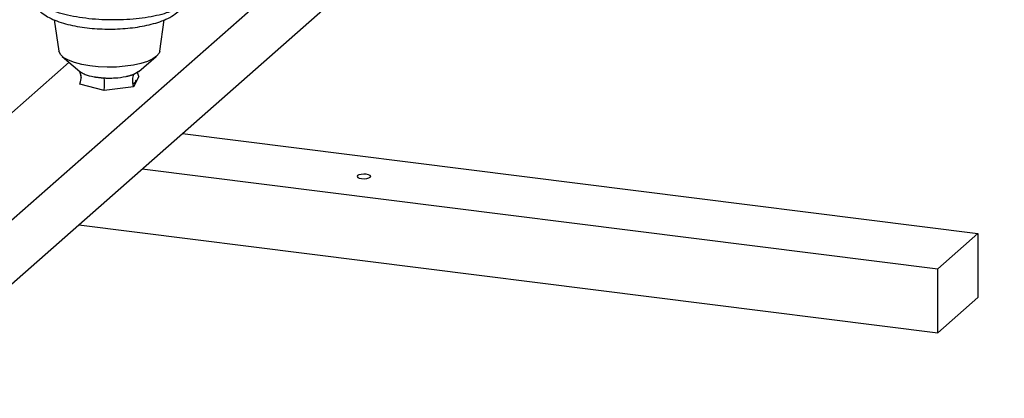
# Paper-space layout '_Dimétrica' of a CAD drawing. Header units: millimetres. Extents: x -765 to 361, y -211 to 167.
# Tile 4 of 9: x -284 to -67, y -140 to -57. Entities that reach past the tile are written whole.
import ezdxf

# ---------------------------------------------------------------- set-up
doc = ezdxf.new("R2010")
doc.units = ezdxf.units.MM

psp = doc.layouts.new('_Dimétrica')

# ---------------------------------------------------------------- linework, layer by layer
at = {"color": 7, "linetype": 'Continuous', "lineweight": 25}
for p, q in [((-314.24, -126.28), (-66.75, 91.98)), ((-314.24, -140.42), (-66.75, 77.84)), ((-276.18, -56.92), (-275.17, -63.82)), ((-252.94, -63.82), (-251.93, -56.9)), ((-274.42, -64.99), (-270.57, -68.27)), ((-257.54, -68.27), (-253.7, -64.99)), ((-337.62, -123.33), (-272.92, -66.27)), ((-257.58, -69.42), (-258.69, -71.7)), ((-258.63, -68.89), (-257.57, -68.26)), ((-265.16, -72.52), (-270.53, -71.06)), ((-258.69, -71.7), (-265.16, -72.52)), ((-247.94, -81.96), (-72.55, -104.06)), ((-256.78, -89.75), (-81.39, -111.85)), ((-270.81, -102.13), (-81.39, -125.99)), ((-81.39, -111.85), (-72.55, -104.06)), ((-72.55, -104.06), (-72.55, -118.2)), ((-81.39, -125.99), (-81.39, -111.85)), ((-72.55, -118.2), (-81.39, -125.99))]:
    psp.add_line(p, q, dxfattribs=at)
at = {"color": 7, "linetype": 'Continuous', "lineweight": 25, "flags": 128}
for points in [[(-252.94, -63.82), (-253.1, -64.29), (-253.62, -64.93), (-254.48, -65.53), (-255.65, -66.07), (-257.08, -66.53), (-258.74, -66.9), (-260.57, -67.16), (-262.51, -67.31), (-264.51, -67.35), (-266.48, -67.26), (-268.38, -67.06), (-270.14, -66.75), (-271.71, -66.33), (-273.03, -65.83), (-274.06, -65.26), (-274.77, -64.64), (-275.13, -63.99), (-275.17, -63.82)], [(-258.21, -70.24), (-258.37, -70.7), (-258.83, -71.12)], [(-206.53, -91.63), (-206.43, -91.44), (-206.56, -91.25), (-206.9, -91.09), (-207.4, -90.99), (-207.98, -90.95), (-208.55, -91), (-209.02, -91.11), (-209.33, -91.28), (-209.43, -91.47), (-209.3, -91.66), (-208.96, -91.82), (-208.46, -91.92), (-207.88, -91.95), (-207.31, -91.91), (-206.84, -91.8), (-206.53, -91.63)]]:
    psp.add_lwpolyline(points, dxfattribs=at)
at = {"color": 7, "linetype": 'Continuous', "lineweight": 25}
for points, knots in [([(-281.32, -51.93), (-281.28, -52.1), (-281.14, -52.69), (-280.64, -53.57), (-279.88, -54.56), (-278.88, -55.45), (-277.63, -56.27), (-276.07, -57.01), (-274.24, -57.65), (-272.21, -58.16), (-270.08, -58.54), (-267.87, -58.8), (-265.62, -58.93), (-263.35, -58.96), (-261.1, -58.86), (-258.89, -58.65), (-256.77, -58.33), (-254.75, -57.89), (-252.85, -57.32), (-251.08, -56.59), (-249.59, -55.73), (-248.42, -54.73), (-247.71, -53.97), (-247.46, -53.47), (-247.41, -53.37)], [0, 0, 0, 0, 0.014949, 0.050658, 0.087628, 0.127842, 0.173518, 0.225738, 0.281076, 0.334804, 0.386874, 0.437877, 0.488275, 0.538391, 0.588485, 0.638736, 0.689399, 0.740823, 0.793526, 0.848318, 0.906255, 0.951012, 0.990573, 1, 1, 1, 1]), ([(-250.02, -54.82), (-250.49, -55.01), (-251.54, -55.45), (-253.61, -55.99), (-256.07, -56.46), (-258.8, -56.78), (-261.77, -56.94), (-264.83, -56.93), (-267.86, -56.74), (-270.67, -56.4), (-273.3, -55.9), (-275.64, -55.28), (-276.9, -54.78), (-277.5, -54.54)], [0, 0, 0, 0, 0.074434, 0.164996, 0.258174, 0.348953, 0.442357, 0.545217, 0.636357, 0.730141, 0.821282, 0.915063, 1, 1, 1, 1]), ([(-270.81, -68.07), (-270.69, -68.28), (-270.47, -68.63), (-270.31, -69.19), (-270.3, -69.53), (-270.29, -69.71)], [0, 0, 0, 0, 0.4165841, 0.7064764, 1, 1, 1, 1]), ([(-270.6, -68.24), (-270.57, -68.27), (-270.51, -68.32), (-270.41, -68.39), (-270.31, -68.46), (-270.2, -68.53), (-270.03, -68.63), (-269.78, -68.76), (-269.52, -68.87), (-269.38, -68.93)], [0, 0, 0, 0, 0.099939, 0.199878, 0.299818, 0.399759, 0.499702, 0.712648, 1, 1, 1, 1]), ([(-267.43, -69.46), (-267.35, -69.47), (-267.2, -69.5), (-266.96, -69.54), (-266.71, -69.57), (-266.46, -69.6), (-266.21, -69.63), (-265.95, -69.66), (-265.7, -69.68), (-265.44, -69.7), (-265.26, -69.71), (-265.17, -69.72)], [0, 0, 0, 0, 0.111108, 0.222219, 0.333331, 0.444443, 0.555557, 0.666669, 0.777781, 0.888892, 1, 1, 1, 1]), ([(-260.43, -69.41), (-260.36, -69.39), (-260.21, -69.36), (-259.99, -69.31), (-259.77, -69.26), (-259.56, -69.2), (-259.36, -69.14), (-259.17, -69.08), (-258.98, -69.02), (-258.8, -68.95), (-258.69, -68.91), (-258.63, -68.89)], [0, 0, 0, 0, 0.111108, 0.222219, 0.333331, 0.444443, 0.555557, 0.666669, 0.777781, 0.888892, 1, 1, 1, 1]), ([(-257.58, -69.42), (-257.67, -69.13), (-257.79, -68.76), (-257.79, -68.37), (-257.79, -68.29)], [0, 0, 0, 0, 0.799856, 1, 1, 1, 1]), ([(-265.17, -69.72), (-265.09, -69.72), (-264.94, -69.73), (-264.7, -69.74), (-264.46, -69.74), (-264.22, -69.75), (-263.89, -69.75), (-263.41, -69.74), (-263.01, -69.72), (-262.78, -69.71)], [0, 0, 0, 0, 0.099939, 0.199878, 0.299818, 0.399759, 0.499702, 0.712648, 1, 1, 1, 1])]:
    psp.add_open_spline(points, degree=3, knots=knots, dxfattribs=at)
for points in [[(-270.53, -71.06), (-270.16, -69.83), (-270.25, -68.99), (-270.6, -68.24)], [(-269.38, -68.93), (-268.83, -69.14), (-268.17, -69.32), (-267.43, -69.46)], [(-262.78, -69.71), (-261.95, -69.66), (-261.16, -69.55), (-260.43, -69.41)], [(-258.69, -71.7), (-259, -70.43), (-258.92, -69.6), (-258.63, -68.89)], [(-265.16, -72.52), (-265.1, -71.21), (-265.11, -70.39), (-265.17, -69.72)]]:
    psp.add_open_spline(points, degree=3, dxfattribs=at)

doc.saveas('drawing.dxf')
